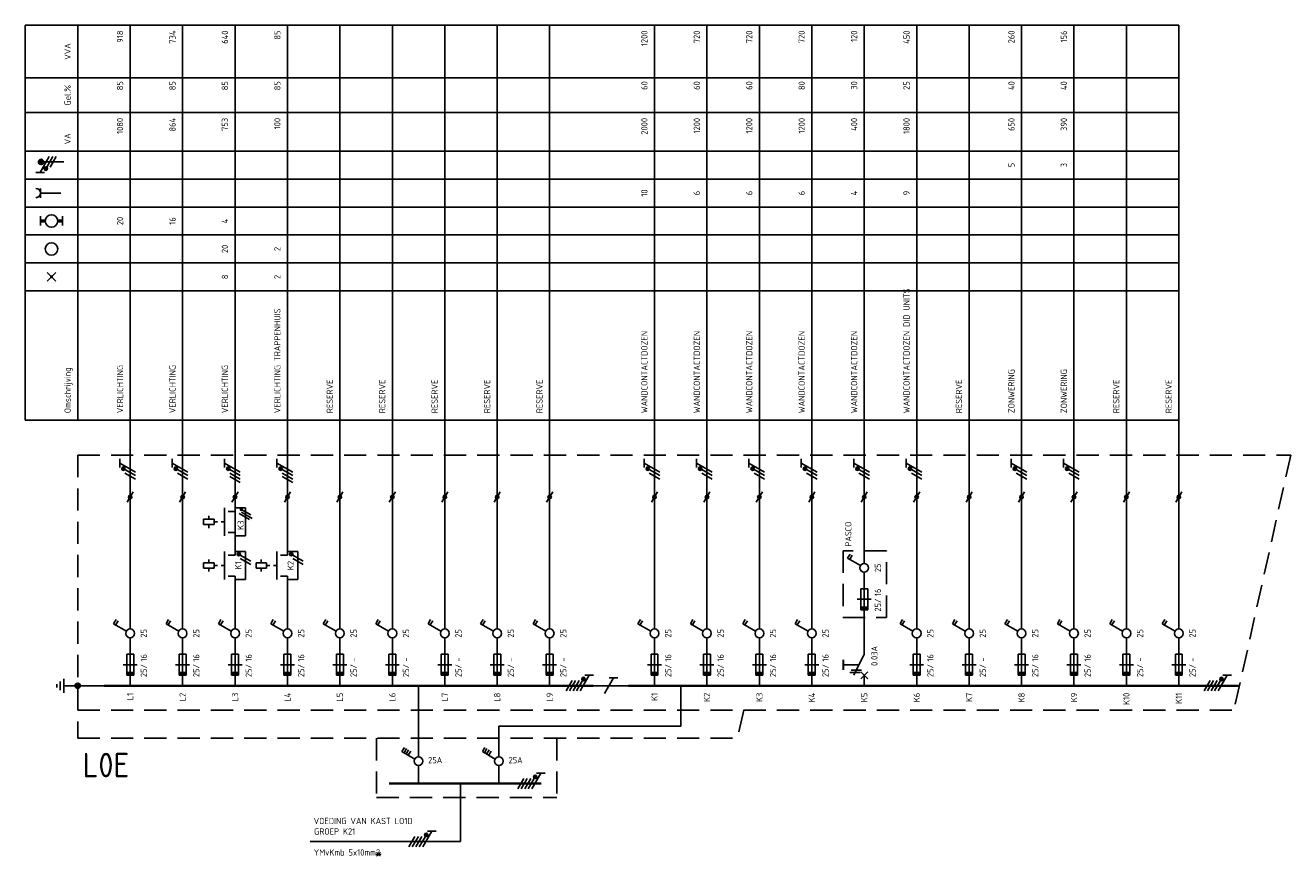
# Model space of a CAD drawing. Extents: x 30 to 1426, y -12 to 550.
# Tile 1 of 6: x 30 to 392, y 29 to 267. Entities that reach past the tile are written whole.
import ezdxf
from ezdxf.enums import TextEntityAlignment as Align

# ---------------------------------------------------------------- set-up
doc = ezdxf.new("R2010")
doc.units = 0
doc.linetypes.add('HIDDEN', pattern=[9.525, 6.35, -3.175])
doc.linetypes.add('STABI11', pattern=[2, 1, -1])
doc.layers.get('0').update_dxf_attribs({"linetype": 'CONTINUOUS'})
for name, color, linetype in [('EL$1----', 3, 'CONTINUOUS'), ('EL$1----_L0A', 3, 'CONTINUOUS'), ('EL$1----_L1A', 3, 'CONTINUOUS'), ('EL$1----_L1B', 3, 'CONTINUOUS'), ('EL6112--', 3, 'CONTINUOUS'), ('EL6121--', 3, 'CONTINUOUS'), ('EL6222--', 3, 'CONTINUOUS')]:
    doc.layers.add(name, color=color, linetype=linetype)
doc.styles.add('BURO-018', font='iso.shx', dxfattribs={"height": 1.8})
doc.styles.add('BURO-035', font='ISO.shx', dxfattribs={"height": 3.5})

# ---------------------------------------------------------------- blocks, each defined once
blk = doc.blocks.new('B2')
at = {"color": 0, "linetype": 'Continuous'}
for p, q in [((-4.75, 17.74), (-4.05, 18.95)), ((-4.14, 17.39), (-3.44, 18.6)), ((0, 16.25), (0, 21)), ((-1.08, 15.62), (-4.75, 17.74)), ((0, 0), (0, 13.75)), ((-1, 9), (-1, 3)), ((1, 9), (-1, 9)), ((1, 3), (1, 9)), ((2, 6), (-2, 6)), ((-1, 3), (1, 3))]:
    blk.add_line(p, q, dxfattribs=at)
blk.add_circle((0, 15), 1.25, dxfattribs=at)
blk.add_solid([(-1, 3), (-1, 4), (1, 3), (1, 4)], dxfattribs=at)
at = {"color": 1, "linetype": 'Continuous', "style": 'BURO-018'}
blk.add_attdef('E_IGS', text='', height=1.8, rotation=90, dxfattribs=at).set_placement((3, 15), align=Align.TOP_CENTER)
at = {"color": 1, "style": 'BURO-018'}
blk.add_attdef('E_VRIJ1', (-3, 3), '', height=1.8, rotation=90, dxfattribs=at)
at = {"color": 1, "linetype": 'Continuous', "style": 'BURO-018'}
blk.add_attdef('E_ISP', text='', height=1.8, rotation=90, dxfattribs=at).set_placement((3, 6.9), align=Align.TOP_LEFT)
blk.add_attdef('E_ISPH', text='', height=1.8, rotation=90, dxfattribs=at).set_placement((3, 6.2), align=Align.TOP_RIGHT)
blk = doc.blocks.new('M2S')
at = {"color": 0, "linetype": 'Continuous'}
for p, q in [((0, 63), (0, 66)), ((-7.5, 60.75), (-7.5, 61.75)), ((-3, 56), (-3, 64)), ((-2, 63), (0, 63)), ((-9, 60.75), (-9, 59.25)), ((-6, 60.75), (-9, 60.75)), ((-9, 59.25), (-6, 59.25)), ((-7.5, 59.25), (-7.5, 58.25)), ((-6, 59.25), (-6, 60.75)), ((-6, 60.25), (-6, 60.25)), ((-2, 57), (0, 57)), ((0, 54), (0, 57))]:
    blk.add_line(p, q, dxfattribs=at)
at = {"color": 0, "linetype": 'STABI11'}
blk.add_line((-6, 60), (-3, 60), dxfattribs=at)
at = {"color": 1, "linetype": 'Continuous', "style": 'BURO-018'}
blk.add_attdef('E_VRIJ1', (-6, 63), '', height=1.8, rotation=90, dxfattribs=at)
blk.add_attdef('E_IMS', text='', height=1.8, rotation=90, dxfattribs=at).set_placement((0, 60), align=Align.TOP_CENTER)
blk = doc.blocks.new('b1s')
at = {"color": 0, "linetype": 'Continuous'}
blk.add_line((0, 33), (0, 54), dxfattribs=at)
blk = doc.blocks.new('m1')
at = {"color": 0, "linetype": 'Continuous'}
blk.add_line((0, 21), (0, 33), dxfattribs=at)
blk = doc.blocks.new('0302A1_')
at = {"color": 0, "linetype": 'Continuous'}
blk.add_line((-0.87, -1.5), (0.87, 1.5), dxfattribs=at)
at = {"color": 0, "const_width": 0.5}
blk.add_lwpolyline([(-0.25, 0, 1), (0.25, 0, 1)], format="xyb", close=True, dxfattribs=at)
at = {"color": 0, "linetype": 'Continuous'}
blk.add_circle((0, 0), 0.5, dxfattribs=at)
blk = doc.blocks.new('m1s')
at = {"color": 0, "linetype": 'Continuous'}
blk.add_line((0, 54), (0, 66), dxfattribs=at)
blk = doc.blocks.new('111104A')
at = {"color": 0, "linetype": 'Continuous'}
for p, q in [((-3, 4.98), (-3, 2.48)), ((-3, 3.73), (1.5, 1.13)), ((1.5, 0.13), (-1.5, 1.87)), ((1.5, -0.87), (-1.5, 0.87))]:
    blk.add_line(p, q, dxfattribs=at)
at = {"color": 0, "linetype": 'Continuous', "const_width": 0.5}
blk.add_lwpolyline([(-1.68, 2.12, 1), (-2.18, 2.12, 1)], format="xyb", close=True, dxfattribs=at)
at = {"color": 0, "linetype": 'Continuous'}
blk.add_circle((-1.93, 2.12), 0.5, dxfattribs=at)
at = {"color": 0, "linetype": 'Continuous', "style": 'BURO-018', "flags": 1}
blk.add_attdef('E_MATCODE', text='', height=1.8, dxfattribs=at).set_placement((0, 0), align=Align.MIDDLE)
blk = doc.blocks.new('00P')
at = {"color": 0, "linetype": 'Continuous'}
for p, q in [((0, 31), (3, 31)), ((3, 31), (3, 23)), ((3, 23), (0, 23))]:
    blk.add_line(p, q, dxfattribs=at)
blk = doc.blocks.new('111104')
at = {"color": 0, "linetype": 'Continuous'}
for p, q in [((-3, 6.98), (-3, 4.48)), ((-3, 5.73), (1.5, 3.13)), ((1.5, 2.13), (-1.5, 3.87)), ((1.5, 1.13), (-1.5, 2.87)), ((1.5, 0.13), (-1.5, 1.87)), ((1.5, -0.87), (-1.5, 0.87))]:
    blk.add_line(p, q, dxfattribs=at)
at = {"color": 0, "linetype": 'Continuous', "const_width": 0.5}
blk.add_lwpolyline([(-1.68, 4.12, 1), (-2.18, 4.12, 1)], format="xyb", close=True, dxfattribs=at)
at = {"color": 0, "linetype": 'Continuous'}
blk.add_circle((-1.93, 4.12), 0.5, dxfattribs=at)
at = {"color": 0, "linetype": 'Continuous', "style": 'BURO-018', "flags": 1}
blk.add_attdef('E_MATCODE', text='', height=1.8, dxfattribs=at).set_placement((0, 0), align=Align.MIDDLE)
blk = doc.blocks.new('1114A3A_')
at = {"color": 0, "linetype": 'Continuous'}
for p, q in [((-4.75, 2.74), (-4.05, 3.95)), ((-1.08, 0.62), (-4.75, 2.74)), ((-4.14, 2.39), (-3.44, 3.6)), ((-3.54, 2.04), (-2.84, 3.25)), ((-2.93, 1.69), (-2.23, 2.9))]:
    blk.add_line(p, q, dxfattribs=at)
blk.add_circle((0, 0), 1.25, dxfattribs=at)
at = {"color": 0, "linetype": 'Continuous', "style": 'BURO-018'}
blk.add_attdef('E_IS', text='', height=1.8, rotation=90, dxfattribs=at).set_placement((3, 0), align=Align.TOP_CENTER)
blk = doc.blocks.new('KOLNR5')
at = {"color": 0, "linetype": 'Continuous'}
for p, q in [((-3.5, -1.5), (-3.5, 1.5)), ((3.5, 1.5), (3.5, -1.5))]:
    blk.add_line(p, q, dxfattribs=at)
at = {"color": 0, "linetype": 'Continuous', "const_width": 1}
for points in [[(-2, 0), (-3.5, 0)], [(2, 0), (3.5, 0)]]:
    blk.add_lwpolyline(points, dxfattribs=at)
at = {"color": 0, "linetype": 'Continuous'}
blk.add_circle((0, 0), 2, dxfattribs=at)
blk = doc.blocks.new('KOLNR1')
at = {"color": 0, "linetype": 'Continuous'}
for p, q in [((1.41, -1.41), (-1.41, 1.41)), ((-1.41, -1.41), (1.41, 1.41))]:
    blk.add_line(p, q, dxfattribs=at)
at = {"color": 0, "linetype": 'Continuous', "const_width": 0.5}
blk.add_lwpolyline([(-0.25, 0, 1), (0.25, 0, 1)], format="xyb", close=True, dxfattribs=at)
blk = doc.blocks.new('KOLNR3')
at = {"color": 0, "linetype": 'Continuous'}
blk.add_circle((0, 0), 2, dxfattribs=at)
blk = doc.blocks.new('KOLNR6')
at = {"color": 0, "linetype": 'Continuous'}
for p, q in [((-3.5, -1.5), (-3.5, 1.5)), ((3, 0), (-3.5, 0))]:
    blk.add_line(p, q, dxfattribs=at)
blk.add_arc((-5, 0), 1.5, 270, 90, dxfattribs=at)
blk = doc.blocks.new('E00078')
at = {"color": 0, "linetype": 'Continuous'}
for p, q in [((-3, 6.48), (-3, 8.98)), ((-3, 7.73), (1.5, 5.13)), ((0, 7.5), (0, 1)), ((1.5, 4.13), (-1.5, 5.87)), ((1.5, 3.13), (-1.5, 4.87))]:
    blk.add_line(p, q, dxfattribs=at)
at = {"color": 0, "const_width": 0.75}
blk.add_lwpolyline([(-0.38, 7.5, 1), (0.38, 7.5, 1)], format="xyb", close=True, dxfattribs=at)
at = {"color": 0, "linetype": 'Continuous', "const_width": 0.5}
blk.add_lwpolyline([(-2.18, 6.12, 1), (-1.68, 6.12, 1)], format="xyb", close=True, dxfattribs=at)
at = {"color": 0, "linetype": 'Continuous'}
for centre, radius in [((0, 7.5), 0.75), ((-1.93, 6.12), 0.5)]:
    blk.add_circle(centre, radius, dxfattribs=at)
at = {"color": 0, "linetype": 'Continuous', "style": 'BURO-018'}
for tag, p in [('E_GKAST', (0, 14)), ('E_GROEP', (0, 11)), ('E_SGROEP', (4.5, 11))]:
    blk.add_attdef(tag, text='', height=1.8, dxfattribs=at).set_placement(p, align=Align.MIDDLE)
at = {"color": 0, "linetype": 'Continuous', "style": 'BURO-018', "flags": 1}
for tag, p in [('E_VERMCODE', (13, 11)), ('E_MATCODE', (0, 0))]:
    blk.add_attdef(tag, text='', height=1.8, dxfattribs=at).set_placement(p, align=Align.MIDDLE)
blk = doc.blocks.new('E00005')
at = {"color": 0, "linetype": 'Continuous'}
for p, q in [((0.5, 7.75), (-0.5, 7.75)), ((2, 5.75), (-2, 5.75)), ((1.25, 6.75), (-1.25, 6.75)), ((0, 5.75), (0, 2.5))]:
    blk.add_line(p, q, dxfattribs=at)
at = {"color": 0, "linetype": 'Continuous', "const_width": 0.75}
blk.add_lwpolyline([(-0.375, 1.75, 1), (0.375, 1.75, 1)], format="xyb", close=True, dxfattribs=at)
at = {"color": 0, "linetype": 'Continuous'}
blk.add_circle((0, 1.75), 0.75, dxfattribs=at)
at = {"color": 0, "linetype": 'Continuous', "style": 'BURO-018', "flags": 1}
blk.add_attdef('E_MATCODE', text='', height=1.8, dxfattribs=at).set_placement((0, 0), align=Align.MIDDLE)

msp = doc.modelspace()

# ---------------------------------------------------------------- linework, layer by layer
at = {"color": 1, "linetype": 'HIDDEN'}
for p, q in [((263.93, 116.65), (263.93, 97.5)), ((276.33, 116.65), (263.93, 116.65)), ((276.33, 97.5), (276.33, 116.65)), ((263.93, 97.5), (276.33, 97.5))]:
    msp.add_line(p, q, dxfattribs=at)
at = {"layer": 'EL$1----', "linetype": 'Continuous'}
for p, q in [((94.15, 125.53), (91.15, 127.27)), ((94.51, 126.92), (91.51, 128.65)), ((94.86, 125.91), (91.86, 127.65)), ((94.5, 113.68), (91.5, 115.41)), ((94.5, 112.68), (91.5, 114.41)), ((109.5, 113.68), (106.5, 115.41)), ((109.5, 112.68), (106.5, 114.41))]:
    msp.add_line(p, q, dxfattribs=at)
at = {"layer": 'EL$1----'}
for p, q in [((142.5, 57.65), (142.5, 78)), ((154.5, 33.4), (111.46, 33.4))]:
    msp.add_line(p, q, dxfattribs=at)
at = {"layer": 'EL$1----', "linetype": 'Continuous', "const_width": 0.5}
for points in [[(92.07, 128.46, 1), (91.57, 128.46, 1)], [(91.32, 115.66, 1), (90.82, 115.66, 1)], [(106.32, 115.66, 1), (105.82, 115.66, 1)]]:
    msp.add_lwpolyline(points, format="xyb", close=True, dxfattribs=at)
at = {"layer": 'EL$1----', "color": 3, "const_width": 0.5}
msp.add_lwpolyline([(264.02, 85.5), (264.02, 82.5)], dxfattribs=at)
at = {"layer": 'EL$1----', "linetype": 'Continuous'}
for centre in [(91.07, 115.66), (106.07, 115.66)]:
    msp.add_circle(centre, 0.5, dxfattribs=at)
at = {"layer": 'EL$1----_L0A', "color": 1}
for p, q in [((30, 267), (360, 267)), ((30, 154), (30, 267)), ((45, 154), (45, 267)), ((30, 252), (360, 252)), ((30, 242), (360, 242)), ((30, 231), (360, 231)), ((30, 223), (360, 223)), ((30, 223), (360, 223)), ((30, 223), (360, 223)), ((30, 223), (360, 223)), ((30, 223), (360, 223)), ((30, 223), (360, 223)), ((30, 223), (360, 223)), ((30, 223), (360, 223)), ((30, 215), (360, 215)), ((30, 207), (360, 207)), ((30, 207), (360, 207)), ((30, 199), (360, 199)), ((30, 199), (360, 199)), ((30, 191), (360, 191)), ((30, 154), (360, 154))]:
    msp.add_line(p, q, dxfattribs=at)
at = {"layer": 'EL$1----_L0A'}
for p, q in [((60, 144), (60, 267)), ((75, 144), (75, 267)), ((90, 144), (90, 267)), ((105, 144), (105, 267)), ((120, 144), (120, 267)), ((135, 144), (135, 267)), ((150, 144), (150, 267)), ((165, 144), (165, 267)), ((180, 144), (180, 267)), ((210, 144), (210, 267)), ((225, 144), (225, 267)), ((240, 144), (240, 267)), ((255, 144), (255, 267)), ((270, 144), (270, 267)), ((285, 144), (285, 267)), ((300, 144), (300, 267)), ((315, 144), (315, 267)), ((330, 144), (330, 267)), ((345, 144), (345, 267)), ((360, 144), (360, 267))]:
    msp.add_line(p, q, dxfattribs=at)
at = {"layer": 'EL$1----_L0A', "color": 1, "linetype": 'HIDDEN'}
for p, q in [((45, 144), (392, 144)), ((45, 144), (45, 63)), ((392, 144), (375.79, 71.06)), ((45, 71.06), (375.79, 71.06)), ((235.54, 71.06), (233.75, 63)), ((45, 63), (233.75, 63)), ((130.5, 63), (130.5, 46)), ((182.1, 63), (182.1, 46)), ((130.5, 46), (182.1, 46))]:
    msp.add_line(p, q, dxfattribs=at)
at = {"layer": 'EL$1----_L0A', "const_width": 0.7}
for points in [[(67.5, 78), (52.5, 78)], [(82.5, 78), (67.5, 78)], [(97.5, 78), (82.5, 78)], [(112.5, 78), (97.5, 78)], [(192.5, 78), (112.5, 78)], [(217.5, 78), (202.5, 78)], [(247.5, 78), (217.5, 78)], [(262.5, 78), (247.5, 78)], [(377.33, 78), (262.5, 78)], [(175, 50), (134, 50)], [(177.67, 50), (175, 50)]]:
    msp.add_lwpolyline(points, dxfattribs=at)
at = {"layer": 'EL$1----_L1B', "linetype": 'Continuous'}
for p, q in [((270, 87), (270, 99)), ((270, 87), (267, 81)), ((264.02, 84), (268.5, 84)), ((265.88, 81.75), (268.88, 81.75)), ((266.25, 82.5), (269.25, 82.5)), ((269, 80), (271, 82)), ((269, 82), (271, 80)), ((270, 78), (270, 81))]:
    msp.add_line(p, q, dxfattribs=at)
at = {"layer": 'EL6112--', "linetype": 'Continuous'}
for p, q in [((72, 142.98), (72, 140.48)), ((72, 141.73), (76.5, 139.13)), ((76.5, 138.13), (73.5, 139.87)), ((76.5, 137.13), (73.5, 138.87)), ((91.5, 136.13), (88.5, 137.87)), ((106.5, 136.13), (103.5, 137.87))]:
    msp.add_line(p, q, dxfattribs=at)
at = {"layer": 'EL6112--'}
for p, q in [((75, 132), (75, 99)), ((90, 132), (90, 118.4)), ((105, 132), (105, 118.4)), ((90, 106.4), (90, 99)), ((105, 106.4), (105, 99)), ((198.3, 80.25), (195.7, 75.75)), ((199.55, 80.25), (197.05, 80.25)), ((191.5, 78), (202.5, 78)), ((217.5, 66.4), (217.5, 78)), ((217.5, 66.4), (165.5, 66.4)), ((165.5, 57.65), (165.5, 66.4)), ((142.5, 55.15), (142.5, 50)), ((165.5, 55.15), (165.5, 50)), ((154.5, 50), (154.5, 33.4))]:
    msp.add_line(p, q, dxfattribs=at)
at = {"layer": 'EL6112--', "linetype": 'Continuous', "const_width": 0.5}
msp.add_lwpolyline([(73.32, 140.12, 1), (72.82, 140.12, 1)], format="xyb", close=True, dxfattribs=at)
at = {"layer": 'EL6112--', "linetype": 'Continuous'}
msp.add_circle((73.07, 140.12), 0.5, dxfattribs=at)
at = {"layer": 'EL6121--'}
msp.add_line((45, 78), (52.5, 78), dxfattribs=at)

# ---------------------------------------------------------------- block references
at = {"layer": 'EL$1----'}
for name, p in [('0302A1_', (60, 132)), ('0302A1_', (75, 132)), ('0302A1_', (90, 132)), ('0302A1_', (105, 132)), ('0302A1_', (120, 132)), ('0302A1_', (135, 132)), ('0302A1_', (150, 132)), ('0302A1_', (165, 132)), ('0302A1_', (180, 132)), ('0302A1_', (210, 132)), ('0302A1_', (225, 132)), ('0302A1_', (240, 132)), ('0302A1_', (255, 132)), ('0302A1_', (270, 132)), ('0302A1_', (285, 132)), ('0302A1_', (300, 132)), ('0302A1_', (315, 132)), ('0302A1_', (330, 132)), ('0302A1_', (345, 132)), ('0302A1_', (360, 132)), ('00P', (90.01, 97.89)), ('00P', (90, 85.4)), ('00P', (105, 85.4))]:
    msp.add_blockref(name, p, dxfattribs=at)
ref = msp.add_blockref('1114A3A_', (142.5, 56.4), dxfattribs=at)
ref.add_attrib('E_IS', '25A', dxfattribs={"layer": '0', "color": 2, "linetype": 'Continuous', "height": 1.8, "style": 'BURO-018'}).set_placement((147.26, 57.61), align=Align.TOP_CENTER)
ref = msp.add_blockref('1114A3A_', (165.5, 56.4), dxfattribs=at)
ref.add_attrib('E_IS', '25A', dxfattribs={"layer": '0', "color": 2, "linetype": 'Continuous', "height": 1.8, "style": 'BURO-018'}).set_placement((170.26, 57.61), align=Align.TOP_CENTER)
at = {"layer": 'EL$1----_L0A', "xscale": 0.8888888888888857, "yscale": 0.8888888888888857, "zscale": 0.8888888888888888}
for name, p in [('KOLNR6', (37.5, 219)), ('KOLNR5', (37.5, 211)), ('KOLNR3', (37.5, 203)), ('KOLNR1', (37.5, 195))]:
    msp.add_blockref(name, p, dxfattribs=at)
at = {"layer": 'EL$1----_L0A'}
for name, p in [('m1s', (60, 78)), ('m1s', (75, 78)), ('m1s', (90, 78)), ('m1s', (105, 78)), ('m1s', (120, 78)), ('m1s', (135, 78)), ('m1s', (150, 78)), ('m1s', (165, 78)), ('m1s', (180, 78)), ('m1s', (210, 78)), ('m1s', (225, 78)), ('m1s', (240, 78)), ('m1s', (255, 78)), ('m1s', (270, 78)), ('m1s', (285, 78)), ('m1s', (300, 78)), ('m1s', (315, 78)), ('m1s', (330, 78)), ('m1s', (345, 78)), ('m1s', (360, 78)), ('b1s', (270, 84.75)), ('b1s', (60, 78)), ('b1s', (120, 78)), ('b1s', (135, 78)), ('b1s', (150, 78)), ('b1s', (165, 78)), ('b1s', (180, 78)), ('b1s', (210, 78)), ('b1s', (225, 78)), ('b1s', (240, 78)), ('b1s', (255, 78)), ('b1s', (285, 78)), ('b1s', (300, 78)), ('b1s', (315, 78)), ('b1s', (330, 78)), ('b1s', (345, 78)), ('b1s', (360, 78)), ('m1', (60, 78)), ('m1', (120, 78)), ('m1', (135, 78)), ('m1', (150, 78)), ('m1', (165, 78)), ('m1', (180, 78)), ('m1', (210, 78)), ('m1', (225, 78)), ('m1', (240, 78)), ('m1', (255, 78)), ('m1', (285, 78)), ('m1', (300, 78)), ('m1', (315, 78)), ('m1', (330, 78)), ('m1', (345, 78)), ('m1', (360, 78))]:
    msp.add_blockref(name, p, dxfattribs=at)
ref = msp.add_blockref('B2', (270, 96.75), dxfattribs=at)
ref.add_attrib('E_ISPH', '25/', dxfattribs={"layer": '0', "color": 2, "linetype": 'Continuous', "height": 1.8, "rotation": 90, "style": 'BURO-018'}).set_placement((273, 102.95), align=Align.TOP_RIGHT)
ref.add_attrib('E_ISP', '16', dxfattribs={"layer": '0', "color": 2, "linetype": 'Continuous', "height": 1.8, "rotation": 90, "style": 'BURO-018'}).set_placement((273, 103.65), align=Align.TOP_LEFT)
ref.add_attrib('E_IGS', '25', dxfattribs={"layer": '0', "color": 2, "linetype": 'Continuous', "height": 1.8, "rotation": 90, "style": 'BURO-018'}).set_placement((273, 111.75), align=Align.TOP_CENTER)
ref = msp.add_blockref('B2', (60, 78), dxfattribs=at)
ref.add_attrib('E_ISPH', '25/', dxfattribs={"layer": '0', "color": 2, "linetype": 'Continuous', "height": 1.8, "rotation": 90, "style": 'BURO-018'}).set_placement((63, 84.2), align=Align.TOP_RIGHT)
ref.add_attrib('E_ISP', '16', dxfattribs={"layer": '0', "color": 2, "linetype": 'Continuous', "height": 1.8, "rotation": 90, "style": 'BURO-018'}).set_placement((63, 84.9), align=Align.TOP_LEFT)
ref.add_attrib('E_IGS', '25', dxfattribs={"layer": '0', "color": 2, "linetype": 'Continuous', "height": 1.8, "rotation": 90, "style": 'BURO-018'}).set_placement((63, 93), align=Align.TOP_CENTER)
ref = msp.add_blockref('B2', (75, 78), dxfattribs=at)
ref.add_attrib('E_ISPH', '25/', dxfattribs={"layer": '0', "color": 2, "linetype": 'Continuous', "height": 1.8, "rotation": 90, "style": 'BURO-018'}).set_placement((78, 84.2), align=Align.TOP_RIGHT)
ref.add_attrib('E_ISP', '16', dxfattribs={"layer": '0', "color": 2, "linetype": 'Continuous', "height": 1.8, "rotation": 90, "style": 'BURO-018'}).set_placement((78, 84.9), align=Align.TOP_LEFT)
ref.add_attrib('E_IGS', '25', dxfattribs={"layer": '0', "color": 2, "linetype": 'Continuous', "height": 1.8, "rotation": 90, "style": 'BURO-018'}).set_placement((78, 93), align=Align.TOP_CENTER)
ref = msp.add_blockref('B2', (90, 78), dxfattribs=at)
ref.add_attrib('E_ISPH', '25/', dxfattribs={"layer": '0', "color": 2, "linetype": 'Continuous', "height": 1.8, "rotation": 90, "style": 'BURO-018'}).set_placement((93, 84.2), align=Align.TOP_RIGHT)
ref.add_attrib('E_ISP', '16', dxfattribs={"layer": '0', "color": 2, "linetype": 'Continuous', "height": 1.8, "rotation": 90, "style": 'BURO-018'}).set_placement((93, 84.9), align=Align.TOP_LEFT)
ref.add_attrib('E_IGS', '25', dxfattribs={"layer": '0', "color": 2, "linetype": 'Continuous', "height": 1.8, "rotation": 90, "style": 'BURO-018'}).set_placement((93, 93), align=Align.TOP_CENTER)
ref = msp.add_blockref('B2', (105, 78), dxfattribs=at)
ref.add_attrib('E_ISPH', '25/', dxfattribs={"layer": '0', "color": 2, "linetype": 'Continuous', "height": 1.8, "rotation": 90, "style": 'BURO-018'}).set_placement((108, 84.2), align=Align.TOP_RIGHT)
ref.add_attrib('E_ISP', '16', dxfattribs={"layer": '0', "color": 2, "linetype": 'Continuous', "height": 1.8, "rotation": 90, "style": 'BURO-018'}).set_placement((108, 84.9), align=Align.TOP_LEFT)
ref.add_attrib('E_IGS', '25', dxfattribs={"layer": '0', "color": 2, "linetype": 'Continuous', "height": 1.8, "rotation": 90, "style": 'BURO-018'}).set_placement((108, 93), align=Align.TOP_CENTER)
ref = msp.add_blockref('B2', (120, 78), dxfattribs=at)
ref.add_attrib('E_ISPH', '25/', dxfattribs={"layer": '0', "color": 2, "linetype": 'Continuous', "height": 1.8, "rotation": 90, "style": 'BURO-018'}).set_placement((123, 84.2), align=Align.TOP_RIGHT)
ref.add_attrib('E_ISP', '-', dxfattribs={"layer": '0', "color": 2, "linetype": 'Continuous', "height": 1.8, "rotation": 90, "style": 'BURO-018'}).set_placement((123, 84.9), align=Align.TOP_LEFT)
ref.add_attrib('E_IGS', '25', dxfattribs={"layer": '0', "color": 2, "linetype": 'Continuous', "height": 1.8, "rotation": 90, "style": 'BURO-018'}).set_placement((123, 93), align=Align.TOP_CENTER)
ref = msp.add_blockref('B2', (135, 78), dxfattribs=at)
ref.add_attrib('E_ISPH', '25/', dxfattribs={"layer": '0', "color": 2, "linetype": 'Continuous', "height": 1.8, "rotation": 90, "style": 'BURO-018'}).set_placement((138, 84.2), align=Align.TOP_RIGHT)
ref.add_attrib('E_ISP', '-', dxfattribs={"layer": '0', "color": 2, "linetype": 'Continuous', "height": 1.8, "rotation": 90, "style": 'BURO-018'}).set_placement((138, 84.9), align=Align.TOP_LEFT)
ref.add_attrib('E_IGS', '25', dxfattribs={"layer": '0', "color": 2, "linetype": 'Continuous', "height": 1.8, "rotation": 90, "style": 'BURO-018'}).set_placement((138, 93), align=Align.TOP_CENTER)
ref = msp.add_blockref('B2', (150, 78), dxfattribs=at)
ref.add_attrib('E_ISPH', '25/', dxfattribs={"layer": '0', "color": 2, "linetype": 'Continuous', "height": 1.8, "rotation": 90, "style": 'BURO-018'}).set_placement((153, 84.2), align=Align.TOP_RIGHT)
ref.add_attrib('E_ISP', '-', dxfattribs={"layer": '0', "color": 2, "linetype": 'Continuous', "height": 1.8, "rotation": 90, "style": 'BURO-018'}).set_placement((153, 84.9), align=Align.TOP_LEFT)
ref.add_attrib('E_IGS', '25', dxfattribs={"layer": '0', "color": 2, "linetype": 'Continuous', "height": 1.8, "rotation": 90, "style": 'BURO-018'}).set_placement((153, 93), align=Align.TOP_CENTER)
ref = msp.add_blockref('B2', (165, 78), dxfattribs=at)
ref.add_attrib('E_ISPH', '25/', dxfattribs={"layer": '0', "color": 2, "linetype": 'Continuous', "height": 1.8, "rotation": 90, "style": 'BURO-018'}).set_placement((168, 84.2), align=Align.TOP_RIGHT)
ref.add_attrib('E_ISP', '-', dxfattribs={"layer": '0', "color": 2, "linetype": 'Continuous', "height": 1.8, "rotation": 90, "style": 'BURO-018'}).set_placement((168, 84.9), align=Align.TOP_LEFT)
ref.add_attrib('E_IGS', '25', dxfattribs={"layer": '0', "color": 2, "linetype": 'Continuous', "height": 1.8, "rotation": 90, "style": 'BURO-018'}).set_placement((168, 93), align=Align.TOP_CENTER)
ref = msp.add_blockref('B2', (180, 78), dxfattribs=at)
ref.add_attrib('E_ISPH', '25/', dxfattribs={"layer": '0', "color": 2, "linetype": 'Continuous', "height": 1.8, "rotation": 90, "style": 'BURO-018'}).set_placement((183, 84.2), align=Align.TOP_RIGHT)
ref.add_attrib('E_ISP', '-', dxfattribs={"layer": '0', "color": 2, "linetype": 'Continuous', "height": 1.8, "rotation": 90, "style": 'BURO-018'}).set_placement((183, 84.9), align=Align.TOP_LEFT)
ref.add_attrib('E_IGS', '25', dxfattribs={"layer": '0', "color": 2, "linetype": 'Continuous', "height": 1.8, "rotation": 90, "style": 'BURO-018'}).set_placement((183, 93), align=Align.TOP_CENTER)
ref = msp.add_blockref('B2', (210, 78), dxfattribs=at)
ref.add_attrib('E_ISPH', '25/', dxfattribs={"layer": '0', "color": 2, "linetype": 'Continuous', "height": 1.8, "rotation": 90, "style": 'BURO-018'}).set_placement((213, 84.2), align=Align.TOP_RIGHT)
ref.add_attrib('E_ISP', '16', dxfattribs={"layer": '0', "color": 2, "linetype": 'Continuous', "height": 1.8, "rotation": 90, "style": 'BURO-018'}).set_placement((213, 84.9), align=Align.TOP_LEFT)
ref.add_attrib('E_IGS', '25', dxfattribs={"layer": '0', "color": 2, "linetype": 'Continuous', "height": 1.8, "rotation": 90, "style": 'BURO-018'}).set_placement((213, 93), align=Align.TOP_CENTER)
ref = msp.add_blockref('B2', (225, 78), dxfattribs=at)
ref.add_attrib('E_ISPH', '25/', dxfattribs={"layer": '0', "color": 2, "linetype": 'Continuous', "height": 1.8, "rotation": 90, "style": 'BURO-018'}).set_placement((228, 84.2), align=Align.TOP_RIGHT)
ref.add_attrib('E_ISP', '16', dxfattribs={"layer": '0', "color": 2, "linetype": 'Continuous', "height": 1.8, "rotation": 90, "style": 'BURO-018'}).set_placement((228, 84.9), align=Align.TOP_LEFT)
ref.add_attrib('E_IGS', '25', dxfattribs={"layer": '0', "color": 2, "linetype": 'Continuous', "height": 1.8, "rotation": 90, "style": 'BURO-018'}).set_placement((228, 93), align=Align.TOP_CENTER)
ref = msp.add_blockref('B2', (240, 78), dxfattribs=at)
ref.add_attrib('E_ISPH', '25/', dxfattribs={"layer": '0', "color": 2, "linetype": 'Continuous', "height": 1.8, "rotation": 90, "style": 'BURO-018'}).set_placement((243, 84.2), align=Align.TOP_RIGHT)
ref.add_attrib('E_ISP', '16', dxfattribs={"layer": '0', "color": 2, "linetype": 'Continuous', "height": 1.8, "rotation": 90, "style": 'BURO-018'}).set_placement((243, 84.9), align=Align.TOP_LEFT)
ref.add_attrib('E_IGS', '25', dxfattribs={"layer": '0', "color": 2, "linetype": 'Continuous', "height": 1.8, "rotation": 90, "style": 'BURO-018'}).set_placement((243, 93), align=Align.TOP_CENTER)
ref = msp.add_blockref('B2', (255, 78), dxfattribs=at)
ref.add_attrib('E_ISPH', '25/', dxfattribs={"layer": '0', "color": 2, "linetype": 'Continuous', "height": 1.8, "rotation": 90, "style": 'BURO-018'}).set_placement((258, 84.2), align=Align.TOP_RIGHT)
ref.add_attrib('E_ISP', '16', dxfattribs={"layer": '0', "color": 2, "linetype": 'Continuous', "height": 1.8, "rotation": 90, "style": 'BURO-018'}).set_placement((258, 84.9), align=Align.TOP_LEFT)
ref.add_attrib('E_IGS', '25', dxfattribs={"layer": '0', "color": 2, "linetype": 'Continuous', "height": 1.8, "rotation": 90, "style": 'BURO-018'}).set_placement((258, 93), align=Align.TOP_CENTER)
ref = msp.add_blockref('B2', (285, 78), dxfattribs=at)
ref.add_attrib('E_ISPH', '25/', dxfattribs={"layer": '0', "color": 2, "linetype": 'Continuous', "height": 1.8, "rotation": 90, "style": 'BURO-018'}).set_placement((288, 84.2), align=Align.TOP_RIGHT)
ref.add_attrib('E_ISP', '16', dxfattribs={"layer": '0', "color": 2, "linetype": 'Continuous', "height": 1.8, "rotation": 90, "style": 'BURO-018'}).set_placement((288, 84.9), align=Align.TOP_LEFT)
ref.add_attrib('E_IGS', '25', dxfattribs={"layer": '0', "color": 2, "linetype": 'Continuous', "height": 1.8, "rotation": 90, "style": 'BURO-018'}).set_placement((288, 93), align=Align.TOP_CENTER)
ref = msp.add_blockref('B2', (300, 78), dxfattribs=at)
ref.add_attrib('E_ISPH', '25/', dxfattribs={"layer": '0', "color": 2, "linetype": 'Continuous', "height": 1.8, "rotation": 90, "style": 'BURO-018'}).set_placement((303, 84.2), align=Align.TOP_RIGHT)
ref.add_attrib('E_ISP', '-', dxfattribs={"layer": '0', "color": 2, "linetype": 'Continuous', "height": 1.8, "rotation": 90, "style": 'BURO-018'}).set_placement((303, 84.9), align=Align.TOP_LEFT)
ref.add_attrib('E_IGS', '25', dxfattribs={"layer": '0', "color": 2, "linetype": 'Continuous', "height": 1.8, "rotation": 90, "style": 'BURO-018'}).set_placement((303, 93), align=Align.TOP_CENTER)
ref = msp.add_blockref('B2', (315, 78), dxfattribs=at)
ref.add_attrib('E_ISPH', '25/', dxfattribs={"layer": '0', "color": 2, "linetype": 'Continuous', "height": 1.8, "rotation": 90, "style": 'BURO-018'}).set_placement((318, 84.2), align=Align.TOP_RIGHT)
ref.add_attrib('E_ISP', '16', dxfattribs={"layer": '0', "color": 2, "linetype": 'Continuous', "height": 1.8, "rotation": 90, "style": 'BURO-018'}).set_placement((318, 84.9), align=Align.TOP_LEFT)
ref.add_attrib('E_IGS', '25', dxfattribs={"layer": '0', "color": 2, "linetype": 'Continuous', "height": 1.8, "rotation": 90, "style": 'BURO-018'}).set_placement((318, 93), align=Align.TOP_CENTER)
ref = msp.add_blockref('B2', (330, 78), dxfattribs=at)
ref.add_attrib('E_ISPH', '25/', dxfattribs={"layer": '0', "color": 2, "linetype": 'Continuous', "height": 1.8, "rotation": 90, "style": 'BURO-018'}).set_placement((333, 84.2), align=Align.TOP_RIGHT)
ref.add_attrib('E_ISP', '16', dxfattribs={"layer": '0', "color": 2, "linetype": 'Continuous', "height": 1.8, "rotation": 90, "style": 'BURO-018'}).set_placement((333, 84.9), align=Align.TOP_LEFT)
ref.add_attrib('E_IGS', '25', dxfattribs={"layer": '0', "color": 2, "linetype": 'Continuous', "height": 1.8, "rotation": 90, "style": 'BURO-018'}).set_placement((333, 93), align=Align.TOP_CENTER)
ref = msp.add_blockref('B2', (345, 78), dxfattribs=at)
ref.add_attrib('E_ISPH', '25/', dxfattribs={"layer": '0', "color": 2, "linetype": 'Continuous', "height": 1.8, "rotation": 90, "style": 'BURO-018'}).set_placement((348, 84.2), align=Align.TOP_RIGHT)
ref.add_attrib('E_ISP', '-', dxfattribs={"layer": '0', "color": 2, "linetype": 'Continuous', "height": 1.8, "rotation": 90, "style": 'BURO-018'}).set_placement((348, 84.9), align=Align.TOP_LEFT)
ref.add_attrib('E_IGS', '25', dxfattribs={"layer": '0', "color": 2, "linetype": 'Continuous', "height": 1.8, "rotation": 90, "style": 'BURO-018'}).set_placement((348, 93), align=Align.TOP_CENTER)
ref = msp.add_blockref('B2', (360, 78), dxfattribs=at)
ref.add_attrib('E_ISPH', '25/', dxfattribs={"layer": '0', "color": 2, "linetype": 'Continuous', "height": 1.8, "rotation": 90, "style": 'BURO-018'}).set_placement((363, 84.2), align=Align.TOP_RIGHT)
ref.add_attrib('E_ISP', '-', dxfattribs={"layer": '0', "color": 2, "linetype": 'Continuous', "height": 1.8, "rotation": 90, "style": 'BURO-018'}).set_placement((363, 84.9), align=Align.TOP_LEFT)
ref.add_attrib('E_IGS', '25', dxfattribs={"layer": '0', "color": 2, "linetype": 'Continuous', "height": 1.8, "rotation": 90, "style": 'BURO-018'}).set_placement((363, 93), align=Align.TOP_CENTER)
at = {"layer": 'EL$1----_L1A'}
ref = msp.add_blockref('M2S', (90.01, 64.89), dxfattribs=at)
ref.add_attrib('E_IMS', 'K3', dxfattribs={"layer": '0', "color": 2, "linetype": 'Continuous', "height": 1.8, "rotation": 90, "style": 'BURO-018'}).set_placement((90.72, 123.96), align=Align.TOP_CENTER)
ref = msp.add_blockref('M2S', (90, 52.4), dxfattribs=at)
ref.add_attrib('E_IMS', 'K1', dxfattribs={"layer": '0', "color": 2, "linetype": 'Continuous', "height": 1.8, "rotation": 90, "style": 'BURO-018'}).set_placement((90, 112.4), align=Align.TOP_CENTER)
ref = msp.add_blockref('M2S', (105, 52.4), dxfattribs=at)
ref.add_attrib('E_IMS', 'K2', dxfattribs={"layer": '0', "color": 2, "linetype": 'Continuous', "height": 1.8, "rotation": 90, "style": 'BURO-018'}).set_placement((105, 112.4), align=Align.TOP_CENTER)
at = {"layer": 'EL6112--'}
for p in [(60, 138), (90, 138), (105, 138), (210, 138), (225, 138), (240, 138), (255, 138), (270, 138), (285, 138), (315, 138), (330, 138)]:
    msp.add_blockref('111104A', p, dxfattribs=at)
at = {"layer": 'EL6112--', "rotation": 270}
for p in [(185.57, 78), (368.08, 78), (171.74, 50), (140.57, 33.4)]:
    msp.add_blockref('111104', p, dxfattribs=at)
at = {"layer": 'EL6121--', "rotation": 90}
msp.add_blockref('E00005', (46.75, 78), dxfattribs=at)
at = {"layer": 'EL6222--', "rotation": 90}
msp.add_blockref('E00078', (41.99, 227.91), dxfattribs=at)

# ---------------------------------------------------------------- texts
at = {"layer": 'EL$1----', "color": 2}
for s, height, style, p in [('VOEDING VAN KAST LO1D', 1.8, 'BURO-018', (112.5, 38.4)), ('GROEP K21', 1.8, 'BURO-018', (112.62, 35.4)), ('YMvKmb 5x10mm2', 1.8, 'BURO-018', (112.5, 29.4)), ('*', 3.5, 'BURO-035', (129.98, 28.4))]:
    msp.add_text(s, height=height, dxfattribs=dict(at, style=style)).set_placement(p)
at = {"layer": 'EL$1----_L0A', "color": 2, "style": 'BURO-018'}
for s, p in [('918', (58, 265.5)), ('734', (73, 265.5)), ('640', (88, 265.5)), ('85', (103, 265.5)), ('1200', (208, 265.5)), ('720', (223, 265.5)), ('720', (238, 265.5)), ('720', (253, 265.5)), ('120', (268, 265.5)), ('450', (283, 265.5)), ('260', (313, 265.5)), ('156', (328, 265.5)), ('85', (58, 251)), ('85', (73, 251)), ('85', (88, 251)), ('85', (103, 251)), ('60', (208, 251)), ('60', (223, 251)), ('60', (238, 251)), ('80', (253, 251)), ('30', (268, 251)), ('25', (283, 251)), ('40', (313, 251)), ('40', (328, 251)), ('1080', (58, 240.5)), ('864', (73, 240.5)), ('753', (88, 240.5)), ('100', (103, 240.5)), ('2000', (208, 240.5)), ('1200', (223, 240.5)), ('1200', (238, 240.5)), ('1200', (253, 240.5)), ('400', (268, 240.5)), ('1800', (283, 240.5)), ('650', (313, 240.5)), ('390', (328, 240.5))]:
    msp.add_text(s, height=1.8, rotation=90, dxfattribs=at).set_placement(p, align=Align.RIGHT)
for s, p in [('VVA', (43, 259.5)), ('Gel.%', (43, 247)), ('VA', (43, 234.5)), ('5', (313, 227)), ('3', (328, 227)), ('10', (208, 219)), ('6', (223, 219)), ('6', (238, 219)), ('6', (253, 219)), ('4', (268, 219)), ('9', (283, 219)), ('20', (58, 211)), ('16', (73, 211)), ('4', (88, 211)), ('20', (88, 203)), ('2', (103, 203)), ('8', (88, 195)), ('2', (103, 195))]:
    msp.add_text(s, height=1.8, rotation=90, dxfattribs=at).set_placement(p, align=Align.CENTER)
for s, p in [('WANDCONTACTDOZEN DID UNITS', (283, 156)), ('VERLICHTING TRAPPENHUIS', (103, 156)), ('WANDCONTACTDOZEN', (208, 156)), ('WANDCONTACTDOZEN', (223, 156)), ('WANDCONTACTDOZEN', (238, 156)), ('WANDCONTACTDOZEN', (253, 156)), ('WANDCONTACTDOZEN', (268, 156)), ('Omschrijving', (43, 156)), ('VERLICHTING', (58, 156)), ('VERLICHTING', (73, 156)), ('VERLICHTING', (88, 156)), ('ZONWERING', (313, 156)), ('ZONWERING', (328, 156)), ('RESERVE', (118, 156)), ('RESERVE', (133, 156)), ('RESERVE', (148, 156)), ('RESERVE', (163, 156)), ('RESERVE', (178, 156)), ('RESERVE', (298, 156)), ('RESERVE', (343, 156)), ('RESERVE', (358, 156))]:
    msp.add_text(s, height=1.8, rotation=90, dxfattribs=at).set_placement(p)
for s, p in [('L1', (60, 76)), ('L2', (75, 76)), ('L3', (90, 76)), ('L4', (105, 76)), ('L5', (120, 76)), ('L6', (135, 76)), ('L7', (150, 76)), ('L8', (165, 76)), ('L9', (180, 76)), ('K1', (210, 76)), ('K2', (225, 76)), ('K3', (240, 76)), ('K4', (255, 76)), ('K5', (270, 76)), ('K6', (285, 76)), ('K7', (300, 76)), ('K8', (315, 76)), ('K9', (330, 76)), ('K10', (345, 76)), ('K11', (360, 76))]:
    msp.add_text(s, height=1.8, rotation=90, dxfattribs=at).set_placement(p, align=Align.MIDDLE_RIGHT)
at = {"layer": 'EL$1----_L0A', "color": 4, "style": 'BURO-018'}
msp.add_text('L0E', height=7, dxfattribs=at).set_placement((59.73, 55.31), align=Align.MIDDLE_RIGHT)
at = {"layer": 'EL$1----_L1B', "color": 2, "style": 'BURO-018'}
for s, p in [('PASCO', (264.55, 117.81)), ('0.03A', (272, 83.67))]:
    msp.add_text(s, height=1.8, rotation=90, dxfattribs=at).set_placement(p, align=Align.TOP_LEFT)

doc.saveas('drawing.dxf')
